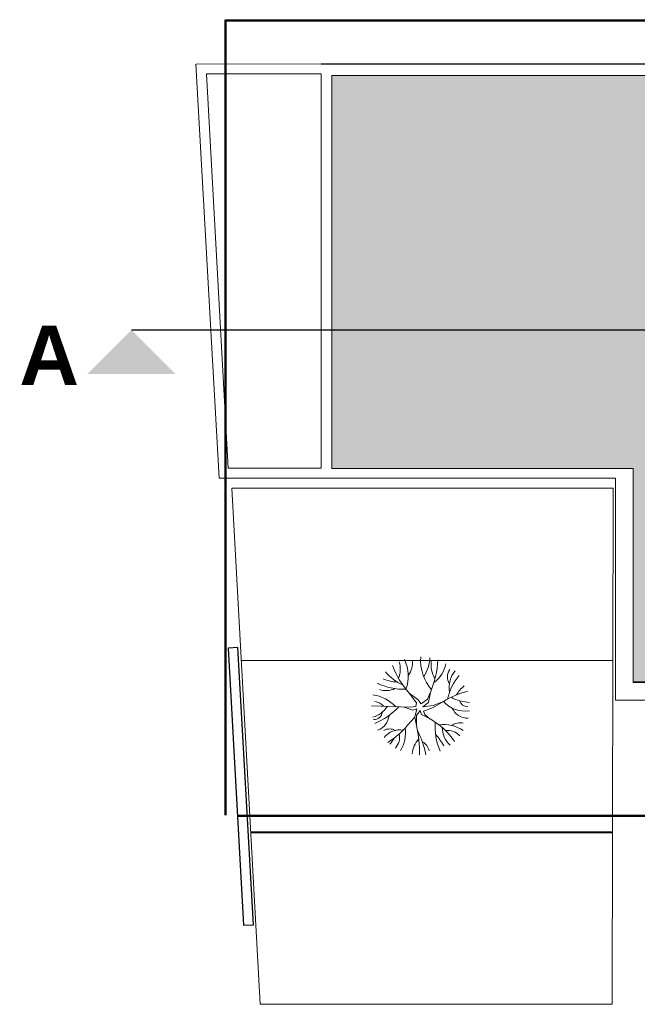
# Model space of a CAD drawing. Extents: x -155768 to 32626, y 53734 to 472609.
# Tile 27 of 33: x 28231 to 29485, y 145127 to 147126. Entities that reach past the tile are written whole.
import ezdxf

# ---------------------------------------------------------------- set-up
doc = ezdxf.new("R2010")
doc.units = 0
doc.header["$MEASUREMENT"] = 0
doc.linetypes.add('AXESx2', pattern=[4, 2.5, -0.5, 0.5, -0.5])
doc.linetypes.add('CACHE2', pattern=[937.5, 625, -312.5])
doc.layers.add('Aucune', color=7, linetype='Continuous', lineweight=5)
doc.styles.add('STYLE_GENERE_6', font='arialbd.ttf')

msp = doc.modelspace()

# ---------------------------------------------------------------- hatches: boundary and pattern name
h = msp.add_hatch(color=9)
h.dxf.hatch_style = 1
h.paths.add_polyline_path([(30517.173, 147012.9), (28865.045, 147012.9), (28865.045, 146215.117), (29476.792, 146215.117), (29476.792, 145781.623), (30533.28, 145781.623), (30533.28, 146185.154), (30533.274, 146991.383)])
h.paths.add_polyline_path([(30656.274, 147012.9), (30606.608, 147012.9), (30538.274, 146988.178), (30538.274, 146857.357), (30656.274, 146857.357)])
h.paths.add_polyline_path([(30576.312, 147012.9), (30523.506, 147012.9), (30534.636, 146998.044)])
h.paths.add_polyline_path([(30656.274, 146852.357), (30538.274, 146852.357), (30538.274, 146724.357), (30656.274, 146724.357)])
h.paths.add_polyline_path([(30656.274, 146719.357), (30538.274, 146719.357), (30538.274, 146591.357), (30656.274, 146591.357)])
h.paths.add_polyline_path([(30656.274, 146586.357), (30538.274, 146586.357), (30538.274, 146458.357), (30656.274, 146458.357)])
h.paths.add_polyline_path([(30656.274, 146453.357), (30538.274, 146453.357), (30538.274, 146325.357), (30656.274, 146325.357)])
h.paths.add_polyline_path([(30656.274, 146320.357), (30538.274, 146320.357), (30538.274, 146192.357), (30656.274, 146192.357)])
h.paths.add_polyline_path([(30656.28, 146179.694), (30538.28, 146179.694), (30538.283, 146052.18), (30656.28, 146052.18)])
h.paths.add_polyline_path([(30656.28, 146046.696), (30538.283, 146046.696), (30538.285, 145919.18), (30656.28, 145919.18)])
h.paths.add_polyline_path([(30656.28, 145913.696), (30538.285, 145913.696), (30538.287, 145786.18), (30656.28, 145786.18)])

# ---------------------------------------------------------------- linework, layer by layer
at = {"color": 0, "linetype": 'CACHE2', "lineweight": 50, "ltscale": 10000}
msp.add_line((28648.665, 145511.202), (28648.665, 147125.91), dxfattribs=at)
at = {"linetype": 'CACHE2', "lineweight": 50, "ltscale": 10000}
for p, q in [((32258.083, 147124.094), (28648.665, 147124.094)), ((32258.083, 145509.386), (28673.15, 145509.386))]:
    msp.add_line(p, q, dxfattribs=at)
at = {"color": 253, "linetype": 'Continuous', "lineweight": 20}
for p, q in [((28635.855, 146195.223), (28588.839, 147035.792)), ((28589.068, 147035.792), (28843.106, 147035.977)), ((28843.106, 147035.977), (28843.106, 147035.773)), ((28609.986, 147016.006), (28654.395, 146215.223)), ((28610.153, 147016.006), (28843.105, 147016.006)), ((28843.105, 147016.006), (28843.105, 146215.223)), ((28865.045, 147012.9), (28865.045, 146215.117)), ((30576.312, 147012.9), (28865.045, 147012.9)), ((28865.045, 147012.9), (28865.045, 146215.117)), ((28654.395, 146215.223), (28843.105, 146215.223)), ((28865.045, 146215.117), (29476.792, 146215.117)), ((28865.045, 146215.117), (29476.792, 146215.117)), ((29476.792, 146215.117), (29476.792, 145781.623)), ((29476.792, 146215.117), (29476.792, 145780.13)), ((28635.855, 146195.223), (29440.979, 146195.223)), ((29440.979, 146195.223), (29440.979, 145744.752)), ((28661.628, 146175.028), (29436.183, 146175.216)), ((28719.495, 145127.102), (28661.628, 146175.028)), ((29436.183, 146175.216), (29433.893, 145127.102)), ((28680.961, 145825.027), (29435.023, 145825.215)), ((29476.792, 145781.623), (30661.28, 145781.623)), ((29476.792, 145780.13), (30533.28, 145780.13)), ((29039.221, 145745.849), (29022.07, 145759.033)), ((29036.615, 145738.899), (29022.07, 145759.033)), ((29059.035, 145746.232), (29064.802, 145759.337)), ((29061.242, 145739.585), (29064.997, 145760.416)), ((29035.746, 145731.949), (29036.615, 145738.899)), ((29039.221, 145745.849), (29046.171, 145737.162)), ((29046.171, 145737.162), (29059.035, 145746.232)), ((29061.242, 145739.585), (29049.646, 145731.081)), ((29049.646, 145731.081), (29070.989, 145733.785)), ((29091.634, 145741.802), (29069.344, 145728.98)), ((29070.989, 145733.785), (29091.634, 145741.802)), ((29440.979, 145744.752), (30660.369, 145744.752)), ((28945.554, 145732.818), (29024.453, 145730.212)), ((29011.465, 145730.641), (29029.665, 145724.131)), ((29024.453, 145730.212), (29035.746, 145731.949)), ((29029.665, 145724.131), (29037.741, 145726.665)), ((29033.14, 145710.231), (29037.741, 145726.665)), ((29037.022, 145713.325), (29036.517, 145692.902)), ((29044.241, 145723.585), (29037.022, 145713.325)), ((29046.955, 145715.581), (29044.241, 145723.585)), ((29046.955, 145715.581), (29065.689, 145705.727)), ((29069.344, 145728.98), (29051.198, 145722.233)), ((29051.198, 145722.233), (29053.958, 145715.683)), ((29064.719, 145706.237), (29053.958, 145715.683)), ((29018.495, 145693.552), (29033.14, 145710.231)), ((29033.14, 145710.231), (29036.517, 145692.902)), ((29435.023, 145477.223), (28699.635, 145477.223)), ((29434.654, 145475.108), (28700.289, 145475.102)), ((29433.893, 145127.102), (28719.495, 145127.102))]:
    msp.add_line(p, q, dxfattribs=at)
at = {"color": 253, "linetype": 'Continuous'}
for p, q in [((28843.106, 147035.977), (30641.052, 147035.977)), ((28673.987, 145851.112), (28654.018, 145849.99)), ((28654.018, 145849.99), (28685.617, 145287.44)), ((28705.585, 145288.561), (28673.987, 145851.112)), ((28685.617, 145287.44), (28705.585, 145288.561))]:
    msp.add_line(p, q, dxfattribs=at)
at = {"linetype": 'AXESx2', "lineweight": 30, "ltscale": 1000}
msp.add_line((28457.953, 146496.236), (28839.267, 146496.236), dxfattribs=at)
at = {"linetype": 'AXESx2', "ltscale": 1000}
msp.add_line((28839.267, 146496.236), (31921.403, 146496.236), dxfattribs=at)
at = {"color": 253, "linetype": 'Continuous', "lineweight": 20}
for centre, radius, start, end in [((29140.278, 145868.712), 161.253, 199.56904, 222.85653), ((28954.078, 145807.544), 49.829, 337.868009, 17.453873), ((28946.529, 145793.246), 73.795, 338.923091, 27.14338), ((28985.565, 145821.119), 43.427, 323.119809, 6.315533), ((29141.601, 145826.864), 96.467, 176.611408, 219.455724), ((28987.448, 145834.184), 76.642, 326.791628, 357.465845), ((28888.345, 145836.211), 192.225, 336.777683, 357.021028), ((29125.515, 145818.138), 59.175, 173.39519, 210.401972), ((29034.274, 145831.469), 63.749, 306.563673, 348.107827), ((29056.203, 145872.223), 108.113, 220.293261, 244.184107), ((29126.097, 145792.18), 26.322, 146.070738, 212.39629), ((29208.137, 145723.656), 110.51, 139.974867, 167.925168), ((29158.158, 145770.312), 54.838, 141.882458, 189.800424), ((29011.26, 145892.202), 125.562, 244.344898, 271.883503), ((29001.225, 145868.725), 87.313, 248.266723, 267.927431), ((29202.331, 145697.613), 102.467, 132.047971, 145.862178), ((28935.43, 145674.198), 82.362, 43.784597, 81.092477), ((28974.579, 145807.135), 43.226, 252.334027, 295.090602), ((29181.348, 145599.197), 168.478, 104.035905, 122.174323), ((28949.551, 145716.435), 25.492, 37.686163, 83.32079), ((29135.317, 145781.121), 58.773, 221.99057, 279.062438), ((29146.489, 145819.039), 78.992, 240.196766, 268.765285), ((29140.673, 145748.889), 17.53, 198.598975, 270.670918), ((28933.562, 145760.677), 52.677, 286.114364, 326.704981), ((28949.915, 145722.661), 17.672, 268.697145, 352.429309), ((28894.53, 145832.485), 147.114, 293.061414, 316.375102), ((28945.93, 145716.677), 35.289, 290.844507, 354.869852), ((29140.637, 145742.541), 34.448, 204.10058, 272.17431), ((28893.771, 145796.453), 161.693, 301.602973, 320.476228), ((28995.881, 145582.284), 141.814, 33.521104, 60.511283), ((29197.011, 145689.9), 122.485, 175.26338, 203.451251), ((29091.505, 145623.452), 71.744, 55.961949, 97.262515), ((29124.513, 145673.938), 24.62, 73.392398, 129.128815), ((28982.27, 145660.953), 25.124, 62.321671, 118.115907), ((29003.682, 145641.52), 42.806, 81.728528, 139.999247), ((28970.891, 145669.035), 31.569, 316.652268, 12.804303), ((28947.658, 145677.75), 66.86, 327.638179, 8.842102), ((28806.408, 145638.575), 236.435, 358.673421, 13.28387), ((28904.347, 145608.926), 153.278, 9.26545, 28.78759), ((28950.395, 145568.718), 164.513, 30.462511, 40.576833), ((29137.607, 145688.97), 48.498, 179.791236, 227.909818), ((29099.551, 145648.437), 34.614, 43.622837, 96.111567), ((28932.944, 145698.655), 66.134, 318.84319, 331.84536), ((29081.35, 145630.391), 53.587, 138.439483, 174.734601), ((29036.039, 145636.066), 27.083, 12.264604, 61.646842)]:
    msp.add_arc(centre, radius, start, end, dxfattribs=at)
at = {"layer": 'Aucune', "color": 7, "linetype": 'Continuous', "lineweight": 15}
msp.add_solid([(28368.097, 146406.38), (28547.809, 146406.38), (28457.953, 146496.236)], dxfattribs=at)

# ---------------------------------------------------------------- texts
at = {"layer": 'Aucune', "color": 7, "linetype": 'Continuous', "lineweight": 50, "insert": (28230.208, 146504.61), "char_height": 120, "attachment_point": 1, "line_spacing_factor": 0.975772, "style": 'STYLE_GENERE_6'}
msp.add_mtext('A', dxfattribs=at)

doc.saveas('drawing.dxf')
